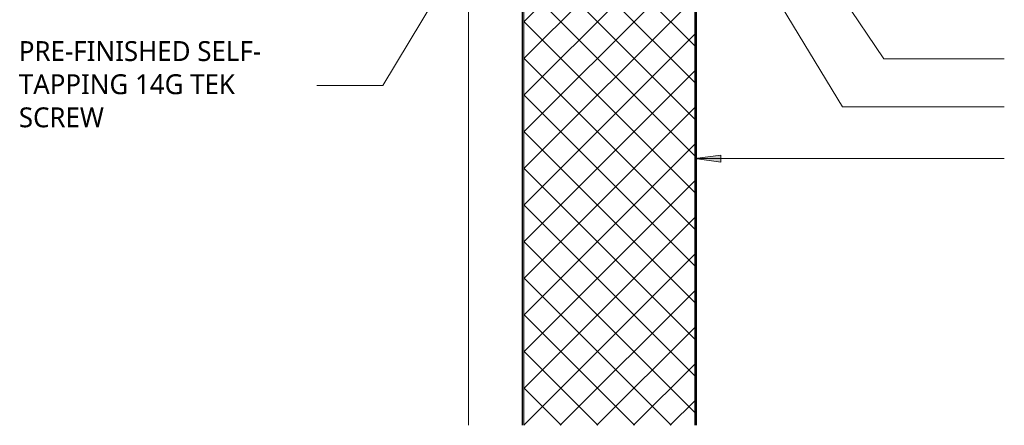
# Model space of a CAD drawing. Header units: millimetres. Extents: x -420 to 976, y -38 to 646.
# Tile 1 of 6: x -419 to 151, y -38 to 196. Entities that reach past the tile are written whole.
import ezdxf

# ---------------------------------------------------------------- set-up
doc = ezdxf.new("R2010")
doc.units = ezdxf.units.MM
doc.layers.add('A-DETL-GENF', color=92, linetype='Continuous', lineweight=13)
doc.layers.add('G-ANNO-TEXT', color=231, linetype='Continuous', lineweight=9)
doc.styles.add('Yu Gothic', font='Yu Gothic.ttf', dxfattribs={"height": 11.5})

# ---------------------------------------------------------------- blocks, each defined once
blk = doc.blocks.new('Thermospan Insulated Panel3 - 100mm-4139798-06  BARGE CAPPING DETAIL2')
at = {"layer": 'A-DETL-GENF'}
for points in [[(294.67, -31), (294.67, -32), (740, -32), (740, -31)], [(294.67, -131), (294.67, -132), (740, -132), (740, -131), (512.01, -131)]]:
    blk.add_hatch(color=256, dxfattribs=at).paths.add_polyline_path(points)
h = blk.add_hatch(dxfattribs=at)
h.set_pattern_fill('FP_2', color=256, style=0, pattern_type=2)
h.set_pattern_definition([(315, (333.072, -159.263), (10.6066, 10.6066), []), (45, (333.072, -159.263), (-10.6066, 10.6066), [])])
h.paths.add_polyline_path([(294.67, -32), (294.67, -131), (740, -131), (740, -32)])
for p, q in [((294.67, 0), (638.65, 0)), ((638.65, 0), (660.18, 0)), ((660.18, 0), (740, 0)), ((740, 0), (740, -132)), ((740, -32), (294.67, -32))]:
    blk.add_line(p, q, dxfattribs=at)
at = {"layer": 'A-DETL-GENF', "lineweight": 25}
for p, q in [((740, -31), (294.67, -31)), ((740, -131), (294.67, -131)), ((294.67, -132), (740, -132))]:
    blk.add_line(p, q, dxfattribs=at)

msp = doc.modelspace()

# ---------------------------------------------------------------- hatches: boundary and pattern name
at = {"layer": 'G-ANNO-TEXT'}
msp.add_hatch(color=7, dxfattribs=at).paths.add_polyline_path([(-28.28, 115.96), (-13.28, 113.98), (-13.28, 117.93)])

# ---------------------------------------------------------------- linework, layer by layer
at = {"layer": 'G-ANNO-TEXT', "color": 7}
for p, q in [((-25.39, 331.54), (81.3, 173.67)), ((-131.99, 286.28), (-208.89, 158.24)), ((-7.71, 253.12), (57.18, 145.86)), ((81.3, 173.67), (150.99, 173.67)), ((-208.89, 158.24), (-247.11, 158.24)), ((57.18, 145.86), (150.99, 145.86)), ((-13.28, 117.93), (-28.28, 115.96)), ((-28.28, 115.96), (-13.28, 113.98)), ((-28.28, 115.96), (150.99, 115.96)), ((-13.28, 113.98), (-13.28, 117.93))]:
    msp.add_line(p, q, dxfattribs=at)

# ---------------------------------------------------------------- block references
at = {"layer": 'A-DETL-GENF', "rotation": 89.9999999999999}
msp.add_blockref('Thermospan Insulated Panel3 - 100mm-4139798-06  BARGE CAPPING DETAIL2', (-159.26, -333.07), dxfattribs=at)

# ---------------------------------------------------------------- texts
at = {"layer": 'G-ANNO-TEXT', "color": 7, "char_height": 11.5, "attachment_point": 1, "style": 'Yu Gothic', "bg_fill": 3, "box_fill_scale": 1.25, "bg_fill_color": 256, "bg_fill_true_color": 13158600, "bg_fill_transparency": 0}
for s, insert, width in [('PRE-FINISHED SELF-', (-419.73, 183.96), 185.1898), ('TAPPING 14G TEK ', (-419.73, 164.78), 162.7426), ('SCREW', (-419.73, 145.6), 63.7342)]:
    msp.add_mtext(s, dxfattribs=dict(at, insert=insert, width=width))

doc.saveas('drawing.dxf')
